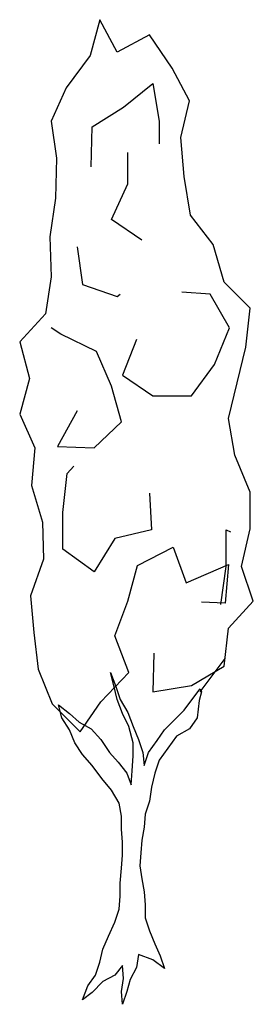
# Model space of a CAD drawing. Extents: x -0.62 to 1.38, y -0.1 to 8.33.
import ezdxf

# ---------------------------------------------------------------- set-up
doc = ezdxf.new("R2010")
doc.units = 0
doc.header["$MEASUREMENT"] = 0
doc.layers.add('ARBOL', color=76, linetype='CONTINUOUS')

msp = doc.modelspace()

# ---------------------------------------------------------------- linework, layer by layer
at = {"layer": 'ARBOL'}
for points in [[(0.5278, 2.9074), (0.5185, 2.574), (0.8518, 2.6296), (1.1296, 2.7962), (1.1666, 3.1203), (1.3796, 3.3518), (1.2777, 3.6481), (1.3518, 3.9722), (1.3518, 4.287), (1.2222, 4.6018), (1.1666, 4.9166), (1.2407, 5.2222), (1.3148, 5.5277), (1.3518, 5.8611), (1.1296, 6.0833), (1.037, 6.4074), (0.8426, 6.6574), (0.787, 6.9907), (0.7592, 7.324), (0.8333, 7.6388), (0.6851, 7.9166), (0.4907, 8.2037), (0.2129, 8.0555), (0.0648, 8.3333), (-0.0185, 8.0277), (-0.2223, 7.75), (-0.3519, 7.4629), (-0.3056, 7.1481), (-0.3148, 6.8055), (-0.3611, 6.4722), (-0.3519, 6.1296), (-0.3982, 5.8148), (-0.6204, 5.574), (-0.5371, 5.2592), (-0.6204, 4.9537), (-0.4908, 4.6666), (-0.5185, 4.3425), (-0.426, 4.0277), (-0.4167, 3.7129), (-0.5278, 3.3981), (-0.5, 3.0833), (-0.463, 2.7685), (-0.3426, 2.4722), (-0.1019, 2.2314), (0.074, 2.4907), (0.3148, 2.7407), (0.1944, 3.0555), (0.3055, 3.3518), (0.3889, 3.6574), (0.6944, 3.8148), (0.8055, 3.5092), (1.1666, 3.6666), (1.1389, 3.3333), (0.9352, 3.3425)], [(-0.0093, 7.074), (0, 7.4166), (0.2685, 7.5833), (0.5185, 7.787), (0.574, 7.4629), (0.574, 7.2685)], [(0.4259, 6.4444), (0.1666, 6.6203), (0.3055, 6.9259), (0.3055, 7.1944)], [(-0.1297, 6.3888), (-0.0834, 6.0648), (0.2129, 5.9629), (0.2407, 5.9814)], [(0.3796, 5.5925), (0.2592, 5.287), (0.5185, 5.1111), (0.8518, 5.1111), (1.0463, 5.3796), (1.1759, 5.6944), (1.0092, 5.9814), (0.7685, 6)], [(-0.1297, 4.9814), (-0.2963, 4.6759), (0.0185, 4.6666), (0.25, 4.8888), (0.1666, 5.1944), (0.037, 5.4907), (-0.2685, 5.6388), (-0.3519, 5.6944)], [(0.4907, 4.2777), (0.5092, 3.9629), (0.1944, 3.8889), (0.0185, 3.6018), (-0.25, 3.7962), (-0.25, 4.1111), (-0.213, 4.4444), (-0.1574, 4.5092)], [(1.1018, 3.324), (1.1481, 3.6481), (1.1481, 3.9629), (1.1852, 3.9444)], [(0.9259, 2.574), (1.1389, 2.8611)]]:
    msp.add_lwpolyline(points, dxfattribs=at)
msp.add_lwpolyline([(0.9166, 2.5), (0.8981, 2.3518), (0.8333, 2.2592), (0.7222, 2.1944), (0.6481, 2.0925), (0.574, 1.9907), (0.537, 1.8796), (0.5092, 1.7592), (0.4907, 1.6388), (0.4537, 1.5277), (0.4444, 1.4166), (0.4259, 1.3055), (0.4166, 1.1944), (0.4074, 1.0833), (0.4259, 0.9722), (0.4444, 0.8611), (0.4537, 0.75), (0.4537, 0.6389), (0.4907, 0.5277), (0.537, 0.4166), (0.5833, 0.3148), (0.6203, 0.2037), (0.5185, 0.2777), (0.3981, 0.324), (0.3796, 0.2129), (0.324, 0.1111), (0.2963, 0.0092), (0.2592, -0.1019), (0.25, 0.0092), (0.2685, 0.1203), (0.2592, 0.2314), (0.1944, 0.1481), (0.0926, 0.0926), (0, 0), (-0.0834, -0.0649), (-0.0371, 0.0555), (0.0277, 0.1481), (0.0648, 0.2592), (0.0926, 0.3703), (0.1389, 0.4814), (0.1944, 0.6018), (0.2315, 0.7129), (0.2407, 0.824), (0.2407, 0.9351), (0.25, 1.0648), (0.2592, 1.1759), (0.2592, 1.287), (0.25, 1.3981), (0.25, 1.5092), (0.2315, 1.6203), (0.1666, 1.7314), (0.0833, 1.8333), (0, 1.9444), (-0.0834, 2.037), (-0.1482, 2.1389), (-0.1945, 2.25), (-0.2593, 2.3518), (-0.2871, 2.4629), (-0.1945, 2.3889), (-0.1111, 2.3148), (-0.0093, 2.2592), (0.074, 2.1666), (0.1481, 2.0555), (0.2222, 1.9722), (0.2963, 1.8796), (0.3333, 1.7777), (0.3426, 1.8981), (0.3518, 2.0277), (0.3518, 2.1389), (0.3148, 2.2777), (0.2592, 2.3889), (0.2129, 2.5092), (0.1852, 2.6296), (0.1574, 2.7407), (0.2037, 2.6203), (0.2407, 2.5092), (0.3055, 2.3981), (0.3518, 2.2777), (0.3981, 2.1666), (0.4351, 2.0555), (0.4444, 1.9444), (0.4814, 2.0555), (0.5555, 2.1574), (0.6203, 2.25), (0.7129, 2.3425), (0.787, 2.4166), (0.8611, 2.5185), (0.9259, 2.6018), (0.9352, 2.574)], close=True, dxfattribs=at)

doc.saveas('drawing.dxf')
